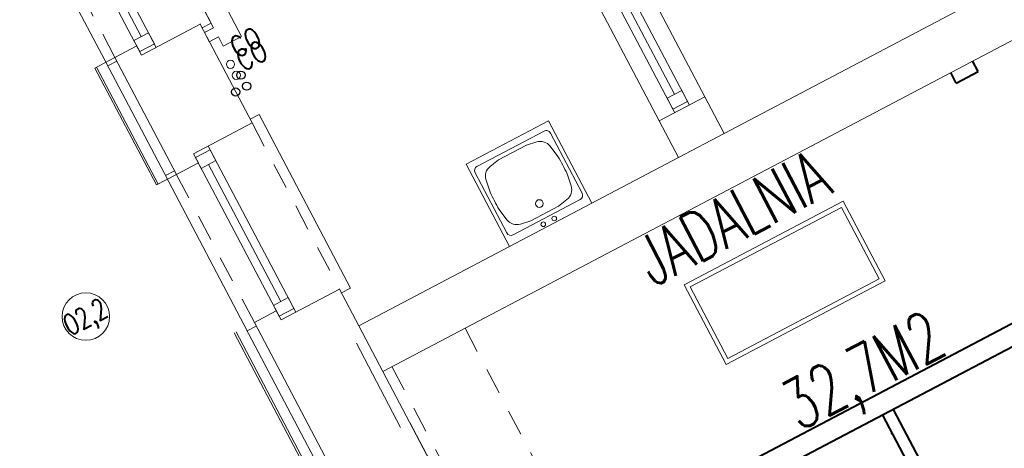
# Model space of a CAD drawing. Header units: metres. Extents: x 7408630 to 7411134, y 5569633 to 5570339.
# Tile 233 of 256: x 7410503.71 to 7410508.48, y 5569913.42 to 5569915.5. Entities that reach past the tile are written whole.
import ezdxf
from ezdxf.enums import TextEntityAlignment as Align

# ---------------------------------------------------------------- set-up
doc = ezdxf.new("R2010")
doc.units = ezdxf.units.M
doc.header["$MEASUREMENT"] = 0
doc.linetypes.add('HIDDEN', pattern=[9.525, 6.35, -3.175])
for name, color, linetype, lineweight in [('! grzejniki', 7, 'Continuous', 0), ('! tynk', 21, 'Continuous', 0), ('Istn-armatura', 6, 'Continuous', 9), ('Istn-cienka', 4, 'Continuous', 9), ('Istn-okna', 6, 'Continuous', 13), ('Istn-sciany', 3, 'Continuous', 20), ('Istn-widok', 1, 'Continuous', 15), ('Ocieplenie', 4, 'ZIGZAG', 5), ('OPIS POM NOWE', 140, 'Continuous', 5), ('Opis_okna', 8, 'Continuous', 15), ('Opis_pom', 9, 'Continuous', 18), ('Sciany', 2, 'Continuous', 40)]:
    doc.layers.add(name, color=color, linetype=linetype, lineweight=lineweight)
doc.styles.add('ARCHETYP', font='romans.shx', dxfattribs={"height": 15})
doc.styles.add('ARIAL', font='tahoma.ttf')
doc.styles.add('TXT', font='simplex.shx')
doc.linetypes.add('ZIGZAG', pattern='A,0.00254,-5.08,[131,ltypeshp.shx,S=5.08,R=0,X=-5.08,Y=0],-10.16,[131,ltypeshp.shx,S=5.08,R=180,X=5.08,Y=0],-5.08', length=20.32254)

# ---------------------------------------------------------------- blocks, each defined once
blk = doc.blocks.new('A$C04090CF1')
for p, q in [((0, 60), (60, 60)), ((0, 0), (0, 60)), ((60, 60), (60, 0)), ((2.5, 8.5), (2.5, 52.5)), ((54.5, 55.5), (5.5, 55.5)), ((13.04, 51.51), (19.82, 52.74)), ((46.96, 51.51), (40.18, 52.74)), ((57.5, 8.5), (57.5, 52.5)), ((5.22, 36.82), (6.58, 44.95)), ((54.78, 36.82), (53.42, 44.95)), ((6.58, 16.05), (5.22, 24.18)), ((53.42, 16.05), (54.78, 24.18)), ((19.82, 8.26), (13.04, 9.49)), ((40.18, 8.26), (46.96, 9.49)), ((60, 0), (0, 0)), ((54.5, 5.5), (5.5, 5.5))]:
    blk.add_line(p, q)
for points in [[(19.82, 52.74), (40.18, 52.74)], [(19.82, 8.26), (40.18, 8.26)]]:
    blk.add_lwpolyline(points)
for centre, radius in [((30, 15.5), 2.5), ((26, 2.48), 1.5), ((34, 2.48), 1.5)]:
    blk.add_circle(centre, radius)
for centre, radius, start, end in [((5.5, 52.5), 3, 90, 180), ((14.47, 43.64), 8, 100.30485, 170.53768), ((45.53, 43.64), 8, 9.46232, 79.69515), ((54.5, 52.5), 3, 0, 90), ((188.36, 30.5), 183.25, 178.0251, 181.9749), ((-128.36, 30.5), 183.25, 358.0251, 1.9749), ((14.47, 17.36), 8, 189.46232, 259.69515), ((45.53, 17.36), 8, 280.30485, 350.53768), ((5.5, 8.5), 3, 180, 270), ((54.5, 8.5), 3, 270, 0)]:
    blk.add_arc(centre, radius, start, end)
blk = doc.blocks.new('A$C1F8E0840')
at = {"linetype": 'Continuous', "xscale": 0.75, "yscale": 0.75, "zscale": 0.75}
blk.add_blockref('A$C04090CF1', (-22.5, 0), dxfattribs=at)
blk = doc.blocks.new('A$C142d3faa')
at = {"layer": '! grzejniki'}
blk.add_lwpolyline([(1893.22536, 2021.10619), (1898.22536, 2021.10619), (1898.22536, 2026.10619), (1908.22536, 2026.10619), (1908.22536, 1906.10619), (1898.22536, 1906.10619), (1898.22536, 1911.10619), (1893.22536, 1911.10619), (1893.22536, 1916.10619), (1898.22536, 1916.10619), (1898.22536, 2016.10619), (1893.22536, 2016.10619)], close=True, dxfattribs=at)
at = {"layer": '! tynk'}
for points in [[(1838.22536, 1861.60619), (1838.22536, 1925.60619)], [(1849.22536, 1925.60619), (1838.22536, 1925.60619)], [(1839.22536, 1861.60619), (1839.22536, 1925.60619)], [(1849.22536, 1861.60619), (1838.22536, 1861.60619)], [(-883.77464, 1440.91757), (-883.77464, 1656.60619), (1838.22536, 1656.60619), (1838.22536, 1780.60619)], [(-882.77464, 1440.91757), (-882.77464, 1655.60619), (1839.22536, 1655.60619), (1839.22536, 1780.60619)]]:
    blk.add_lwpolyline(points, dxfattribs=at)
at = {"layer": 'DEFPOINTS'}
for centre in [(1899.22536, 1889.60619), (1893.22536, 1883.60619), (1899.22536, 1883.60619)]:
    blk.add_circle(centre, 2, dxfattribs=at)
at = {"layer": 'Istn-armatura'}
for centre in [(1897.22536, 1896.60619), (1897.22536, 1890.60619)]:
    blk.add_circle(centre, 2, dxfattribs=at)
at = {"layer": 'Istn-cienka', "linetype": 'HIDDEN', "ltscale": 2}
for points in [[(1893.22536, 2011.60619), (1893.22536, 1920.60619)], [(1849.22536, 1925.60619), (1849.22536, 2006.60619)], [(1893.22536, 1866.60619), (1893.22536, 1775.60619)], [(1849.22536, 1780.60619), (1849.22536, 1861.60619)], [(1898.22536, 1730.60619), (1898.22536, 1160.60619)], [(1938.22536, 1730.60619), (1938.22536, 1200.60619)]]:
    blk.add_lwpolyline(points, dxfattribs=at)
at = {"layer": 'Istn-okna'}
for points in [[(1861.22536, 2011.60619), (1861.22536, 1920.60619)], [(1869.22536, 2011.60619), (1869.22536, 1920.60619)], [(1865.22536, 2003.60619), (1865.22536, 1928.60619)], [(1861.22536, 1866.60619), (1861.22536, 1775.60619)], [(1869.22536, 1866.60619), (1869.22536, 1775.60619)], [(2076.72536, 1866.60619), (2076.72536, 1775.60619)], [(2084.72536, 1866.60619), (2084.72536, 1775.60619)], [(1865.22536, 1858.60619), (1865.22536, 1783.60619)], [(2080.72536, 1858.60619), (2080.72536, 1783.60619)]]:
    blk.add_lwpolyline(points, dxfattribs=at)
for points in [[(1861.22536, 1928.60619), (1861.22536, 1922.60619), (1869.22536, 1922.60619), (1869.22536, 1928.60619)], [(1861.22536, 1864.60619), (1861.22536, 1858.60619), (1869.22536, 1858.60619), (1869.22536, 1864.60619)], [(1861.22536, 1783.60619), (1861.22536, 1777.60619), (1869.22536, 1777.60619), (1869.22536, 1783.60619)], [(2076.72536, 1783.60619), (2076.72536, 1777.60619), (2084.72536, 1777.60619), (2084.72536, 1783.60619)]]:
    blk.add_lwpolyline(points, close=True, dxfattribs=at)
at = {"layer": 'Istn-sciany'}
for points in [[(1849.22536, 1925.60619), (1849.22536, 1861.60619)], [(1861.22536, 1925.60619), (1849.22536, 1925.60619)], [(1861.22536, 1925.60619), (1861.22536, 1920.60619)], [(1893.22536, 1920.60619), (1861.22536, 1920.60619)], [(1893.22536, 1920.60619), (1893.22536, 1866.60619)], [(1861.22536, 1866.60619), (1861.22536, 1861.60619)], [(1893.22536, 1866.60619), (1861.22536, 1866.60619)], [(1861.22536, 1861.60619), (1849.22536, 1861.60619)], [(1849.22536, 1780.60619), (1849.22536, 1111.60619)], [(1861.22536, 1780.60619), (1849.22536, 1780.60619)], [(1861.22536, 1780.60619), (1861.22536, 1775.60619)], [(1893.22536, 1775.60619), (1861.22536, 1775.60619)], [(1893.22536, 1775.60619), (1893.22536, 1755.60619)], [(2068.22536, 1775.60619), (2068.22536, 1755.60619)], [(2068.22536, 1775.60619), (2093.22536, 1775.60619)], [(2093.22536, 1775.60619), (2093.22536, 1755.60619)], [(1893.22536, 1755.60619), (2068.22536, 1755.60619)], [(2093.22536, 1755.60619), (2568.22536, 1755.60619)], [(1893.22536, 1730.60619), (2400.22536, 1730.60619)], [(1893.22536, 1730.60619), (1893.22536, 1155.60619)], [(1893.22536, 1702.60619), (1893.22536, 1588.60619)], [(1893.22536, 1702.60619), (1893.22536, 1005.60619)]]:
    blk.add_lwpolyline(points, dxfattribs=at)
at = {"layer": 'Istn-widok'}
for points in [[(1898.22536, 2013.60619), (1898.22536, 1918.60619)], [(1844.22536, 1923.60619), (1844.22536, 2008.60619)], [(1849.22536, 1923.60619), (1844.22536, 1923.60619)], [(1893.22536, 1918.60619), (1898.22536, 1918.60619)], [(1893.22536, 1868.60619), (1898.22536, 1868.60619)], [(1898.22536, 1868.60619), (1898.22536, 1773.60619)], [(2068.22536, 1866.60619), (2068.22536, 1775.60619)], [(2093.22536, 1866.60619), (2093.22536, 1775.60619)], [(1844.22536, 1778.60619), (1844.22536, 1863.60619)], [(1849.22536, 1863.60619), (1844.22536, 1863.60619)], [(1849.22536, 1778.60619), (1844.22536, 1778.60619)], [(1893.22536, 1773.60619), (1898.22536, 1773.60619)], [(1893.22536, 1755.60619), (1893.22536, 1730.60619)], [(2068.22536, 1755.60619), (2093.22536, 1755.60619)], [(1888.22536, 1748.60619), (1888.22536, 1702.60619)]]:
    blk.add_lwpolyline(points, dxfattribs=at)
at = {"layer": 'Istn-widok', "linetype": 'HIDDEN', "ltscale": 3}
blk.add_lwpolyline([(1893.22536, 1702.60619), (1893.22536, 1471.60619)], dxfattribs=at)
at = {"layer": 'Ocieplenie', "linetype": 'ZIGZAG', "ltscale": 0.75}
for points in [[(1844.22536, 1861.60619), (1844.22536, 1925.60619)], [(-877.77464, 1440.91757), (-877.77464, 1650.60619), (1844.22536, 1650.60619), (1844.22536, 1780.60619)]]:
    blk.add_lwpolyline(points, dxfattribs=at)
at = {"layer": 'OPIS POM NOWE'}
for points in [[(2041.93351, 1656.14272), (2128.97351, 1656.14272), (2128.97351, 1699.66272), (2041.93351, 1699.66272)], [(2044.10951, 1658.31872), (2126.79751, 1658.31872), (2126.79751, 1697.48672), (2044.10951, 1697.48672)]]:
    blk.add_lwpolyline(points, close=True, dxfattribs=at)
at = {"layer": 'Opis_okna'}
blk.add_circle((1778.29904, 1821.10619), 11.5, dxfattribs=at)
at = {"layer": 'Sciany'}
for points in [[(2204.09483, 1724.85619), (2204.09483, 1730.60619)], [(2216.09483, 1724.85619), (2216.09483, 1730.60619)], [(2204.09483, 1724.85619), (2216.09483, 1724.85619)], [(2204.09483, 1609.10619), (1893.22536, 1609.10619)], [(2204.09483, 1599.10619), (1893.22536, 1599.10619)], [(2097.47167, 1599.10619), (2097.47167, 1449.10619)], [(2103.47167, 1599.10619), (2103.47167, 1449.10619)]]:
    blk.add_lwpolyline(points, dxfattribs=at)
blk.add_point((2097.47167, 1589.10619), dxfattribs=at)
at = {"layer": 'Istn-armatura'}
blk.add_blockref('A$C1F8E0840', (1998.22536, 1755.60619), dxfattribs=at)
at = {"layer": 'DEFPOINTS', "style": 'ARCHETYP', "width": 0.8}
blk.add_text('CO', height=10, rotation=0, dxfattribs=at).set_placement((1900.94575, 1890.63634))
at = {"layer": 'Istn-armatura', "style": 'ARCHETYP', "width": 0.8}
blk.add_text('CO', height=10, rotation=0, dxfattribs=at).set_placement((1901.32525, 1897.63634))
at = {"layer": 'OPIS POM NOWE', "style": 'TXT', "width": 0.7}
for s, p in [('JADALNIA', (2077.82328, 1705.5647)), ('32,7M2', (2099.2878, 1610.9117))]:
    blk.add_text(s, height=24, dxfattribs=at).set_placement(p, align=Align.CENTER)
at = {"layer": 'OPIS POM NOWE', "style": 'ARIAL'}
for tag, p in [('E1,4', (2085.45351, 1677.90272)), ('E1,4', (2642.56507, 1467.09858)), ('E1,4', (2887.55495, 1334.66914)), ('E1,1', (2346.15173, 945.30692)), ('E1,2', (2380.28977, 731.46058)), ('E1,4', (3248.92697, 423.56227)), ('E1,3', (2269.29047, 389.84746)), ('E1,5', (4145.39689, -41.41678))]:
    blk.add_attdef(tag, text='', height=23.936, dxfattribs=at).set_placement(p, align=Align.MIDDLE_CENTER)
at = {"layer": 'Opis_okna', "style": 'ARCHETYP', "width": 0.7}
blk.add_text('O2,2', height=10, dxfattribs=at).set_placement((1767.09073, 1816.18451))
at = {"layer": 'Opis_pom', "ltscale": 0.7, "style": 'ARIAL'}
for tag, p in [('B1,18', (784.17545, 4749.37691)), ('B1,21', (1474.16062, 4744.55225)), ('B1/17', (593.195, 4721.36004)), ('1,23', (2643.87974, 4721.36004)), ('1,22', (2015.9973, 4715.61993)), ('A1,1', (-123.27527, 4710.79271)), ('B1,19', (983.47704, 4684.25047)), ('B1,1', (2964.21389, 4687.19476)), ('A1,6', (-365.37937, 4657.22679)), ('A1,16', (198.20726, 4631.43636)), ('B1,20', (1267.19488, 4624.63245)), ('B1,3', (3298.01304, 4567.23582)), ('B1,4', (4545.10985, 4480.62225)), ('A1,5', (-782.1155, 4446.93269)), ('A1,2', (-186.91937, 4425.11232)), ('A1,15', (198.20726, 4391.00084)), ('B1,2', (2872.01208, 4302.45919)), ('A1,3', (-121.28956, 4150.90563)), ('B1,8', (2427.38319, 4053.12316)), ('B1,6', (4754.92624, 3940.33462)), ('A1,4', (-837.67923, 3920.77219)), ('B1,14', (401.20606, 3890.99898)), ('B1,13', (1255.28314, 3857.26479)), ('B1,5', (4487.88744, 3854.52406)), ('B1,10', (1961.59927, 3852.27607)), ('B1,9', (2126.78184, 3827.24689)), ('B1,7', (3203.17952, 3799.68363)), ('B1,11', (2118.65879, 3658.83867)), ('B1,12', (1949.47729, 3633.25719)), ('C1,2', (2894.60473, 3427.28336)), ('C1,3', (2160.24672, 3198.45588)), ('C1,1', (3129.25555, 2706.44899)), ('C1,4', (2077.33924, 2485.4131)), ('C1,5', (2131.38321, 2180.30979)), ('C1,10', (3196.04343, 2172.92088)), ('C1,9', (3215.99552, 1907.6342)), ('C1,6', (2168.07384, 1819.58528)), ('D0,18', (1348.65318, 1483.78164)), ('C1,8', (2890.19555, 1472.29709)), ('C1,7', (2247.74624, 1432.40489)), ('D,03', (680.14667, 1361.20684)), ('D0,15', (1769.82602, 1360.28568)), ('D,07', (301.65348, 1339.2086)), ('D0,6', (-189.6235, 1299.11733)), ('D0,8', (-573.60597, 1280.79442)), ('D0,4', (520.2942, 1181.60376)), ('D0,2', (1011.71883, 1184.66707)), ('D0,14', (1790.01141, 1156.00202)), ('D,05', (264.32997, 1077.69749)), ('D0,13', (1760.78024, 974.27002)), ('D0,09', (-770.07094, 944.55513)), ('D0,1', (999.98875, 928.60626)), ('D0,10', (-751.07239, 564.55801)), ('D0,11', (-751.07239, 336.73827)), ('D0,12', (198.7439, 306.39703))]:
    blk.add_attdef(tag, text='', height=11.968, dxfattribs=at).set_placement(p, align=Align.MIDDLE_CENTER)

msp = doc.modelspace()

# ---------------------------------------------------------------- block references
at = {"xscale": 0.01, "yscale": 0.01, "zscale": 0.01, "rotation": 27.75854060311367}
msp.add_blockref('A$C142d3faa', (7410496.7794, 5569889.66285), dxfattribs=at)

doc.saveas('drawing.dxf')
